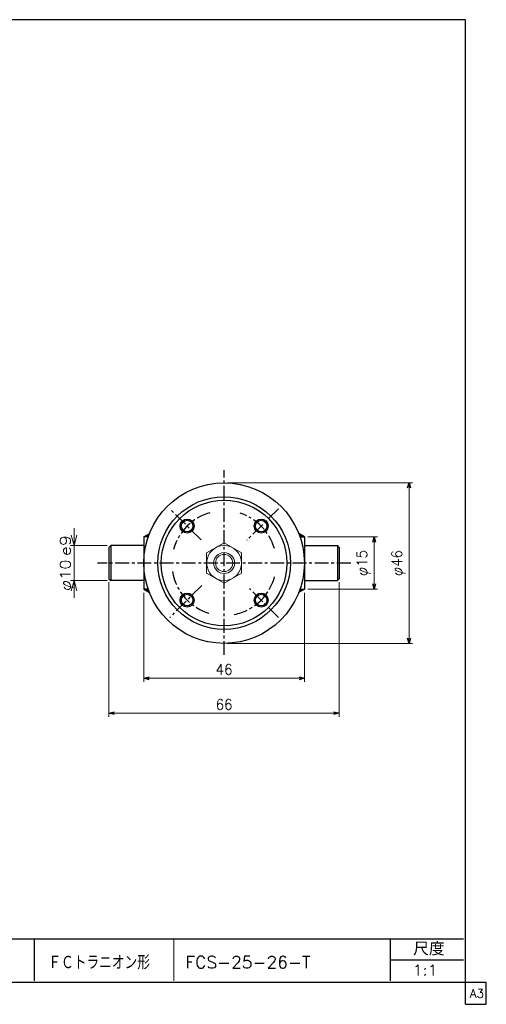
# Model space of a CAD drawing. Header units: millimetres. Extents: x -197 to 197, y -141 to 141.
# Tile 2 of 2: x 63 to 197, y -141 to 141. Entities that reach past the tile are written whole.
import ezdxf
from ezdxf.enums import TextEntityAlignment as Align

# ---------------------------------------------------------------- set-up
doc = ezdxf.new("R2010")
doc.units = ezdxf.units.MM
doc.header["$LTSCALE"] = 0.125
doc.linetypes.add('CENTER', pattern=[50.8, 31.75, -6.35, 6.35, -6.35])
doc.layers.add('ZUWAKU', color=7, linetype='Continuous')
doc.styles.add('dcStyle0', font='txt.shx', dxfattribs={"width": 0.9375, "bigfont": 'bigfont'})
doc.dimstyles.new('DaDimRotatedStyle', dxfattribs={"dimtxt": 3, "dimasz": 1.500001, "dimexe": 1, "dimexo": 0.5, "dimgap": 1, "dimtad": 3, "dimdsep": 46, "dimtxsty": 'dcStyle0', "dimblk1": 'OPEN30', "dimblk2": 'OPEN30', "dimsah": 1, "dimcen": 0.09, "dimclrd": 4, "dimclre": 4, "dimclrt": 4, "dimadec": 0, "dimazin": 2, "dimtfac": 1, "dimtdec": 4, "dimtmove": 0, "dimatfit": 0, "dimfxl": 1, "dimarcsym": 0})

# ---------------------------------------------------------------- blocks, each defined once
blk = doc.blocks.new('DC_GROUP_Φ25_11')
at = {"color": 4, "linetype": 'Continuous', "lineweight": 25}
for radius in [2, 1.65]:
    blk.add_circle((111.23, -4.02), radius, dxfattribs=at)
blk = doc.blocks.new('DC_GROUP_Φ25_12')
at = {"color": 4, "linetype": 'Continuous', "lineweight": 25}
for radius in [2, 1.65]:
    blk.add_circle((111.23, -25.23), radius, dxfattribs=at)
blk = doc.blocks.new('DC_GROUP_Φ25_13')
at = {"color": 4, "linetype": 'Continuous', "lineweight": 25}
for radius in [2, 1.65]:
    blk.add_circle((132.45, -4.02), radius, dxfattribs=at)
blk = doc.blocks.new('DC_GROUP_Φ25_14')
at = {"color": 4, "linetype": 'Continuous', "lineweight": 25}
for radius in [2, 1.65]:
    blk.add_circle((132.45, -25.23), radius, dxfattribs=at)
blk = doc.blocks.new('DC_GROUP_Φ25_15')
at = {"color": 4, "linetype": 'Continuous', "lineweight": 13}
for p, q in [((121.84, -8.85), (116.84, -11.74)), ((126.84, -11.74), (121.84, -8.85)), ((116.84, -11.74), (116.84, -17.51)), ((126.84, -17.51), (126.84, -11.74)), ((116.84, -17.51), (121.84, -20.4)), ((121.84, -20.4), (126.84, -17.51))]:
    blk.add_line(p, q, dxfattribs=at)
for radius in [5, 3, 2.46]:
    blk.add_circle((121.84, -14.62), radius, dxfattribs=at)
blk = doc.blocks.new('DC_GROUP_Φ25_25')
at = {"color": 4, "linetype": 'Continuous', "lineweight": 25}
for p, q in [((98.96, -7.12), (98.91, -7.08)), ((99.38, -7.12), (99.18, -6.93)), ((99.81, -7.12), (99.45, -6.77)), ((100.13, -7.02), (99.72, -6.61)), ((100.24, -6.71), (99.99, -6.46)), ((100.36, -6.4), (100.26, -6.3))]:
    blk.add_line(p, q, dxfattribs=at)
blk = doc.blocks.new('DC_GROUP_Φ25_26')
at = {"color": 4, "linetype": 'Continuous', "lineweight": 25}
for p, q in [((98.96, -22.12), (98.91, -22.17)), ((99.38, -22.12), (99.18, -22.32)), ((99.81, -22.12), (99.45, -22.48)), ((100.13, -22.22), (99.72, -22.63)), ((100.24, -22.54), (99.99, -22.79)), ((100.36, -22.85), (100.26, -22.94))]:
    blk.add_line(p, q, dxfattribs=at)
blk = doc.blocks.new('DC_GROUP_Φ25_27')
at = {"color": 4, "linetype": 'Continuous', "lineweight": 25}
for p, q in [((143.32, -6.4), (143.42, -6.3)), ((143.43, -6.71), (143.69, -6.46)), ((143.55, -7.02), (143.96, -6.61)), ((143.87, -7.12), (144.23, -6.77)), ((144.29, -7.12), (144.49, -6.93)), ((144.72, -7.12), (144.76, -7.08))]:
    blk.add_line(p, q, dxfattribs=at)
blk = doc.blocks.new('DC_GROUP_Φ25_28')
at = {"color": 4, "linetype": 'Continuous', "lineweight": 25}
for p, q in [((143.43, -22.54), (143.69, -22.79)), ((143.55, -22.22), (143.96, -22.63)), ((143.87, -22.12), (144.23, -22.48)), ((144.29, -22.12), (144.49, -22.32)), ((144.72, -22.12), (144.76, -22.17)), ((143.32, -22.85), (143.42, -22.94))]:
    blk.add_line(p, q, dxfattribs=at)
blk = doc.blocks.new('DC_GROUP_Φ25_46')
at = {"color": 4, "linetype": 'Continuous', "lineweight": 18}
for p, q in [((78.84, -9.62), (78.03, -6.62)), ((79.64, -6.62), (78.84, -9.62)), ((78.84, -9.62), (78.84, -6.62))]:
    blk.add_line(p, q, dxfattribs=at)
blk = doc.blocks.new('DC_GROUP_Φ25_47')
at = {"color": 4, "linetype": 'Continuous', "lineweight": 18}
for p, q in [((78.03, -22.62), (78.84, -19.62)), ((78.84, -19.62), (79.64, -22.62)), ((78.84, -19.62), (78.84, -22.62))]:
    blk.add_line(p, q, dxfattribs=at)
blk = doc.blocks.new('DC_GROUP_Φ25_45')
at = {"color": 4, "linetype": 'Continuous', "lineweight": 13}
for p, q in [((78.84, -4.62), (78.84, -9.62)), ((88.34, -9.62), (77.84, -9.62)), ((78.84, -19.62), (78.84, -9.62)), ((88.34, -19.62), (77.84, -19.62)), ((78.84, -24.62), (78.84, -19.62))]:
    blk.add_line(p, q, dxfattribs=at)
at = {"linetype": 'Continuous'}
for name in ['DC_GROUP_Φ25_46', 'DC_GROUP_Φ25_47']:
    blk.add_blockref(name, (0, 0), dxfattribs=at)
at = {"color": 4, "style": 'dcStyle0'}
blk.add_text('e9', height=3, rotation=90, dxfattribs=at).set_placement((77.84, -12.62), (77.84, -6.62), align=Align.FIT)
at = {"color": 4, "style": 'dcStyle0', "width": 0.9375}
blk.add_text('φ10', height=3, rotation=90, dxfattribs=at).set_placement((77.84, -22.62), (77.84, -13.62), align=Align.FIT)
blk = doc.blocks.new('_OPEN30')
at = {"color": 0, "linetype": 'ByBlock', "lineweight": -2}
for p, q in [((-1, 0.267949), (0, 0)), ((0, 0), (-1, -0.267949)), ((0, 0), (-1, 0))]:
    blk.add_line(p, q, dxfattribs=at)
blk = doc.blocks.new('*D48')
at = {"color": 4, "linetype": 'Continuous', "lineweight": 13}
for p, q in [((122.84, 8.38), (175.84, 8.38)), ((174.84, -37.62), (174.84, 8.38)), ((122.84, -37.62), (175.84, -37.62))]:
    blk.add_line(p, q, dxfattribs=at)
at = {"color": 4, "xscale": 1.500001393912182, "yscale": 1.499994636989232}
for p, rotation in [((174.84, 8.38), 90), ((174.84, -37.62), 270)]:
    blk.add_blockref('_OPEN30', p, dxfattribs=dict(at, rotation=rotation))
at = {"color": 4, "insert": (173.84, -14.62), "char_height": 3, "width": 12.1875, "attachment_point": 8, "rotation": 90, "style": 'dcStyle0'}
blk.add_mtext('\\T1.00;φ46', dxfattribs=at)
blk = doc.blocks.new('*D49')
at = {"color": 4, "linetype": 'Continuous', "lineweight": 13}
for p, q in [((98.84, -23.12), (98.84, -48.62)), ((144.84, -23.12), (144.84, -48.62)), ((98.84, -47.62), (144.84, -47.62))]:
    blk.add_line(p, q, dxfattribs=at)
at = {"color": 4, "xscale": 1.500001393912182, "yscale": 1.499994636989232}
for p, rotation in [((98.84, -47.62), 180), ((144.84, -47.62), 360)]:
    blk.add_blockref('_OPEN30', p, dxfattribs=dict(at, rotation=rotation))
at = {"color": 4, "insert": (121.84, -46.62), "char_height": 3, "width": 9.375, "attachment_point": 8, "style": 'dcStyle0'}
blk.add_mtext('\\T1.00;46', dxfattribs=at)
blk = doc.blocks.new('*D50')
at = {"color": 4, "linetype": 'Continuous', "lineweight": 13}
for p, q in [((88.84, -20.12), (88.84, -58.62)), ((154.84, -20.12), (154.84, -58.62)), ((88.84, -57.62), (154.84, -57.62))]:
    blk.add_line(p, q, dxfattribs=at)
at = {"color": 4, "xscale": 1.500001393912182, "yscale": 1.499994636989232}
for p, rotation in [((88.84, -57.62), 180), ((154.84, -57.62), 360)]:
    blk.add_blockref('_OPEN30', p, dxfattribs=dict(at, rotation=rotation))
at = {"color": 4, "insert": (121.84, -56.62), "char_height": 3, "width": 9.375, "attachment_point": 8, "style": 'dcStyle0'}
blk.add_mtext('\\T1.00;66', dxfattribs=at)
blk = doc.blocks.new('*D55')
at = {"color": 4, "linetype": 'Continuous', "lineweight": 13}
for p, q in [((145.84, -7.12), (165.84, -7.12)), ((164.84, -22.12), (164.84, -7.12)), ((145.84, -22.12), (165.84, -22.12))]:
    blk.add_line(p, q, dxfattribs=at)
at = {"color": 4, "xscale": 1.500001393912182, "yscale": 1.499994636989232}
for p, rotation in [((164.84, -7.12), 90), ((164.84, -22.12), 270)]:
    blk.add_blockref('_OPEN30', p, dxfattribs=dict(at, rotation=rotation))
at = {"color": 4, "insert": (163.84, -14.62), "char_height": 3, "width": 12.1875, "attachment_point": 8, "rotation": 90, "style": 'dcStyle0'}
blk.add_mtext('\\T1.00;φ15', dxfattribs=at)

msp = doc.modelspace()

# ---------------------------------------------------------------- linework, layer by layer
at = {"color": 4, "linetype": 'CENTER', "lineweight": 25}
for p, q in [((121.839, -40.95), (121.839, 12.009)), ((115.222, -8.008), (106.282, 0.932)), ((137.395, 0.932), (128.405, -8.058)), ((158.133, -14.624), (85.521, -14.624)), ((115.434, -21.029), (106.282, -30.18)), ((137.395, -30.18), (129.159, -21.944))]:
    msp.add_line(p, q, dxfattribs=at)
at = {"color": 4, "linetype": 'Continuous', "lineweight": 25}
for p, q in [((98.839, -7.124), (100.436, -6.202)), ((98.839, -7.124), (98.839, -22.124)), ((100.096, -7.124), (98.839, -7.124)), ((144.839, -7.124), (143.241, -6.202)), ((143.582, -7.124), (144.839, -7.124)), ((144.839, -7.124), (144.839, -22.124)), ((88.839, -10.124), (89.339, -9.624)), ((88.839, -10.124), (88.839, -19.124)), ((98.839, -9.624), (89.339, -9.624)), ((89.339, -9.624), (89.339, -19.624)), ((144.839, -9.624), (154.339, -9.624)), ((154.839, -10.124), (154.339, -9.624)), ((154.339, -9.624), (154.339, -19.624)), ((154.839, -10.124), (154.839, -19.124)), ((88.839, -19.124), (89.339, -19.624)), ((98.839, -19.624), (89.339, -19.624)), ((145.039, -19.624), (154.339, -19.624)), ((154.839, -19.124), (154.339, -19.624)), ((100.096, -22.124), (98.839, -22.124)), ((98.839, -22.124), (100.436, -23.046)), ((144.839, -22.124), (143.241, -23.046)), ((143.582, -22.124), (144.839, -22.124))]:
    msp.add_line(p, q, dxfattribs=at)
for radius in [23, 19, 19, 18]:
    msp.add_circle((121.839, -14.624), radius, dxfattribs=at)
at = {"color": 4, "linetype": 'CENTER', "lineweight": 25}
for start, end in [(105.99199, 164.9478), (16.25264, 72.04267), (189.20326, 254.68244), (281.06171, 346.97625)]:
    msp.add_arc((121.839, -14.624), 15, start, end, dxfattribs=at)
at = {"color": 4, "linetype": 'Continuous', "lineweight": 25}
msp.add_arc((145.039, -19.824), 0.2, 90, 180, dxfattribs=at)
at = {"layer": 'ZUWAKU', "color": 5, "linetype": 'Continuous', "lineweight": 25}
for p, q in [((191, 141), (-197, 141)), ((191, -141), (191, 141)), ((197, -134.75), (-197, -134.75)), ((197, -141), (197, -134.75)), ((191, -141), (197, -141))]:
    msp.add_line(p, q, dxfattribs=at)
at = {"layer": 'ZUWAKU', "color": 4, "linetype": 'Continuous', "lineweight": 25}
for p, q in [((-0.588, -122.239), (190.412, -122.239)), ((67.412, -122.239), (67.412, -134.239)), ((169.547, -134.239), (169.547, -122.239)), ((169.547, -128.239), (190.412, -128.239))]:
    msp.add_line(p, q, dxfattribs=at)
at = {"layer": 'ZUWAKU', "color": 4, "linetype": 'Continuous', "lineweight": 13}
msp.add_line((107.412, -122.239), (107.412, -134.239), dxfattribs=at)

# ---------------------------------------------------------------- block references
at = {"linetype": 'Continuous'}
for name in ['DC_GROUP_Φ25_11', 'DC_GROUP_Φ25_13', 'DC_GROUP_Φ25_45', 'DC_GROUP_Φ25_25', 'DC_GROUP_Φ25_27', 'DC_GROUP_Φ25_15', 'DC_GROUP_Φ25_26', 'DC_GROUP_Φ25_28', 'DC_GROUP_Φ25_12', 'DC_GROUP_Φ25_14']:
    msp.add_blockref(name, (0, 0), dxfattribs=at)

# ---------------------------------------------------------------- texts
at = {"color": 4, "style": 'dcStyle0'}
for s, height, width, p, p2 in [('ＦＣトラニオン形', 4, 0.758333, (71.472, -131.026), (100.592, -131.026)), ('FCS-25-26-T', 3.5, 0.93, (110.782, -130.689), (146.587, -130.689)), ('1:1', 3, 0.8, (175.847, -132.739), (183.047, -132.739))]:
    msp.add_text(s, height=height, dxfattribs=dict(at, width=width)).set_placement(p, p2, align=Align.FIT)
at = {"layer": 'ZUWAKU', "color": 4, "style": 'dcStyle0', "width": 0.991667}
msp.add_text('尺度', height=3.8, dxfattribs=at).set_placement((176.027, -127.019), (185.071, -127.019), align=Align.FIT)
at = {"layer": 'ZUWAKU', "color": 7, "style": 'dcStyle0', "width": 0.8}
msp.add_text('A3', height=2.5, dxfattribs=at).set_placement((192.307, -139.125), (196.307, -139.125), align=Align.FIT)

# ---------------------------------------------------------------- dimensions: what is measured, and where the dimension line sits
at = {"linetype": 'Continuous', "lineweight": 13}
for base, p1, p2, picture, middle in [((174.839, 8.376), (122.339, -37.624), (122.339, 8.376), '*D48', (174.839, -14.624)), ((164.839, -7.124), (145.339, -22.124), (145.339, -7.124), '*D55', (164.839, -14.624))]:
    dim = msp.add_linear_dim(base=base, p1=p1, p2=p2, angle=90, text='φ<>', dimstyle='DaDimRotatedStyle', override={"dimtxt": 3, "dimasz": 1.500001, "dimexe": 1, "dimexo": 0.5, "dimgap": 1, "dimtad": 3, "dimtih": 0, "dimtoh": 0, "dimdec": 2, "dimzin": 8, "dimtxsty": 'dcStyle0', "dimblk1": 'OPEN30', "dimblk2": 'OPEN30', "dimsah": 1, "dimclrd": 4, "dimclre": 4, "dimclrt": 4, "dimazin": 2, "dimtofl": 1, "dimatfit": 0, "dimtolj": 0, "dimtzin": 8}, dxfattribs=at)
    dim.commit()
    dim.dimension.update_dxf_attribs({"geometry": picture, "text_midpoint": middle})
for base, p1, p2, picture, middle in [((154.839, -57.624), (88.839, -19.624), (154.839, -19.624), '*D50', (121.839, -57.624)), ((144.839, -47.624), (98.839, -22.624), (144.839, -22.624), '*D49', (121.839, -47.624))]:
    dim = msp.add_linear_dim(base=base, p1=p1, p2=p2, dimstyle='DaDimRotatedStyle', override={"dimtxt": 3, "dimasz": 1.500001, "dimexe": 1, "dimexo": 0.5, "dimgap": 1, "dimtad": 3, "dimtih": 0, "dimtoh": 0, "dimdec": 2, "dimzin": 8, "dimtxsty": 'dcStyle0', "dimblk1": 'OPEN30', "dimblk2": 'OPEN30', "dimsah": 1, "dimclrd": 4, "dimclre": 4, "dimclrt": 4, "dimazin": 2, "dimtofl": 1, "dimatfit": 0, "dimtolj": 0, "dimtzin": 8}, dxfattribs=at)
    dim.commit()
    dim.dimension.update_dxf_attribs({"geometry": picture, "text_midpoint": middle})

doc.saveas('drawing.dxf')
